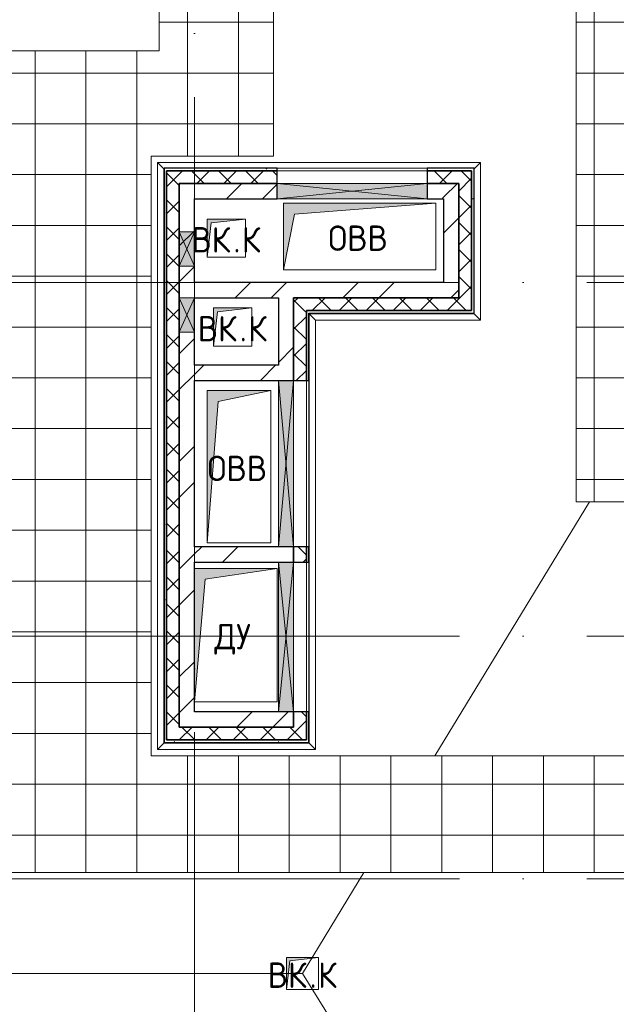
# Model space of a CAD drawing. Header units: millimetres. Extents: x -30540 to 143646, y -11730 to 123410.
# Tile 72 of 114: x 98280 to 102974, y 24268 to 32020. Entities that reach past the tile are written whole.
import ezdxf

# ---------------------------------------------------------------- set-up
doc = ezdxf.new("R2010")
doc.units = ezdxf.units.MM
doc.linetypes.add('ADSK_Линия сетки', pattern=[5000, 4000, -500, 0, -500])
for name, color, linetype, lineweight in [('A-____-NOTE-TEXT', 7, 'Continuous', 18), ('A-GENM-____-OTLN', 7, 'Continuous', 18), ('A-GLAZ-____-MCUT', 7, 'Continuous', 9), ('A-GLAZ-____-OTLN', 7, 'Continuous', 18), ('A-ROOF-____-OTLN', 7, 'Continuous', 18), ('A-ROOF-____-PATT', 7, 'Continuous', 18), ('A-WALL-____-MCUT', 7, 'Continuous', 40), ('A-WALL-____-OTLN', 7, 'Continuous', 18), ('A-WALL-____-PATT', 7, 'Continuous', 40), ('I-WALL-____-MCUT', 7, 'Continuous', 40), ('I-WALL-____-OTLN', 7, 'Continuous', 18), ('M-EQPM-____-OTLN', 7, 'Continuous', 18), ('P-SANR-FIXT-OTLN', 7, 'Continuous', 18), ('S-GRID-____-OTLN', 7, 'Continuous', 9)]:
    doc.layers.add(name, color=color, linetype=linetype, lineweight=lineweight)
doc.styles.add('GOST Common', font='GOST_Common.ttf', dxfattribs={"height": 200})
pattern_1 = [(45, (0, 0), (-106.06602, 106.06602), []), (135, (0, 0), (-106.06602, -106.06602), [])]
pattern_2 = [(45, (0, 0), (-424.264, 424.264), []), (45, (0, 282.8), (-424.264, 424.264), [])]
pattern_3 = [(0, (0, 0), (406.4, 101.6), [6.706, -298.094, 6.706, -298.094, -1625.6]), (0, (0, 0), (406.4, 101.6), [-609.6, 6.706, -602.894, 6.706, -298.094, -711.2]), (0, (0, 0), (406.4, 101.6), [-1524, 6.706, -196.494, 6.706, -501.294]), (120, (152.4, 50.8), (-291.18818, 301.15272), [6.706, -298.094, 6.706, -298.094, -1625.6]), (120, (152.4, 50.8), (-291.18818, 301.15272), [-609.6, 6.706, -602.894, 6.706, -298.094, -711.2]), (120, (152.4, 50.8), (-291.18818, 301.15272), [-1524, 6.706, -196.494, 6.706, -501.294]), (240, (203.2, 254), (-115.21182, -402.75272), [6.706, -298.094, 6.706, -298.094, -1625.6]), (240, (203.2, 254), (-115.21182, -402.75272), [-609.6, 6.706, -602.894, 6.706, -298.094, -711.2]), (240, (203.2, 254), (-115.21182, -402.75272), [-1524, 6.706, -196.494, 6.706, -501.294])]

# ---------------------------------------------------------------- blocks, each defined once
blk = doc.blocks.new('АР_Отверстие прямоугольное - ОВВ-5788677-Кровля')
at = {"layer": 'A-GLAZ-____-OTLN', "lineweight": 13, "true_color": 0xf9f9f9}
blk.add_hatch(color=7, dxfattribs=at).paths.add_polyline_path([(703.8, 60), (-465, 60), (-465, -60), (715, -60), (715, 60)])
at = {"layer": 'A-GLAZ-____-MCUT', "color": 254, "lineweight": 15, "true_color": 0xcccccc}
for p, q in [((-465, 60), (-465, -60)), ((715, 60), (715, -60))]:
    blk.add_line(p, q, dxfattribs=at)
at = {"layer": 'A-GLAZ-____-OTLN', "color": 254, "lineweight": 5, "true_color": 0xcccccc}
for p, q in [((715, 60), (-465, -60)), ((-465, 60), (715, -60))]:
    blk.add_line(p, q, dxfattribs=at)
at = {"layer": 'A-GLAZ-____-OTLN', "color": 254, "lineweight": 13, "true_color": 0xcccccc}
for p, q in [((715, 60), (-465, 60)), ((-465, 60), (-465, -60)), ((715, -60), (715, 60)), ((-465, -60), (715, -60))]:
    blk.add_line(p, q, dxfattribs=at)
blk = doc.blocks.new('АР_Отверстие прямоугольное - ОВВ-5785469-Кровля')
at = {"layer": 'A-GLAZ-____-OTLN', "lineweight": 13, "true_color": 0xf9f9f9}
blk.add_hatch(color=7, dxfattribs=at).paths.add_polyline_path([(-530, -60), (780, -60), (780, 60), (-530, 60)])
at = {"layer": 'A-GLAZ-____-MCUT', "color": 254, "lineweight": 15, "true_color": 0xcccccc}
for p, q in [((-530, 60), (-530, -60)), ((780, 60), (780, -60))]:
    blk.add_line(p, q, dxfattribs=at)
at = {"layer": 'A-GLAZ-____-OTLN', "color": 254, "lineweight": 5, "true_color": 0xcccccc}
for p, q in [((780, 60), (-530, -60)), ((-530, 60), (780, -60))]:
    blk.add_line(p, q, dxfattribs=at)
at = {"layer": 'A-GLAZ-____-OTLN', "color": 254, "lineweight": 13, "true_color": 0xcccccc}
for p, q in [((780, 60), (-530, 60)), ((-530, 60), (-530, -60)), ((780, -60), (780, 60)), ((-530, -60), (780, -60))]:
    blk.add_line(p, q, dxfattribs=at)
blk = doc.blocks.new('АР_Отверстие прямоугольное1 - ВК-6638639-Кровля')
at = {"layer": 'A-GLAZ-____-OTLN', "lineweight": 13, "true_color": 0xf9f9f9}
blk.add_hatch(color=7, dxfattribs=at).paths.add_polyline_path([(-10, -60), (260, -60), (260, 60), (-10, 60)])
at = {"layer": 'A-GLAZ-____-MCUT', "color": 254, "lineweight": 15, "true_color": 0xcccccc}
for p, q in [((-10, 60), (-10, -60)), ((260, 60), (260, -60))]:
    blk.add_line(p, q, dxfattribs=at)
at = {"layer": 'A-GLAZ-____-OTLN', "color": 254, "lineweight": 5, "true_color": 0xcccccc}
for p, q in [((260, 60), (-10, -60)), ((-10, 60), (260, -60))]:
    blk.add_line(p, q, dxfattribs=at)
at = {"layer": 'A-GLAZ-____-OTLN', "color": 254, "lineweight": 13, "true_color": 0xcccccc}
for p, q in [((260, 60), (-10, 60)), ((-10, 60), (-10, -60)), ((260, -60), (260, 60)), ((-10, -60), (260, -60))]:
    blk.add_line(p, q, dxfattribs=at)
blk = doc.blocks.new('_GM_Dt-St-D_Фартук гнутый из оцинкованной стали_Пристенный_Тип 1__c-верхняя кромка с отгибом_ - ФС-1_3_50х70У100-1_5_t__RAL7016-6268010-Кровля')
at = {"layer": 'A-GENM-____-OTLN', "color": 254, "lineweight": 13, "true_color": 0xcccccc}
for p, q in [((0, 50), (2543, 50)), ((50, 0), (0, 50)), ((50, 0), (50, -1.5)), ((2543, 50), (2493, 0)), ((2493, -1.5), (2493, 0))]:
    blk.add_line(p, q, dxfattribs=at)
blk = doc.blocks.new('_GM_Dt-St-D_Фартук гнутый из оцинкованной стали_Пристенный_Тип 1__c-верхняя кромка с отгибом_ - ФС-1_3_50х70У100-1_5_t__RAL7016-6268180-Кровля')
at = {"layer": 'A-GENM-____-OTLN', "color": 254, "lineweight": 13, "true_color": 0xcccccc}
for p, q in [((50, 1.5), (50, 0)), ((4573, 0), (50, 0)), ((4573, 1.5), (4566.5, 1.5)), ((4573, 0), (4573, 1.5)), ((4573, 0), (4623, -50)), ((0, -50), (50, 0)), ((4623, -50), (0, -50))]:
    blk.add_line(p, q, dxfattribs=at)
blk = doc.blocks.new('_GM_Dt-St-D_Фартук гнутый из оцинкованной стали_Пристенный_Тип 1__c-верхняя кромка с отгибом_ - ФС-1_3_50х70У100-1_5_t__RAL7016-6268174-Кровля')
at = {"layer": 'A-GENM-____-OTLN', "color": 254, "lineweight": 13, "true_color": 0xcccccc}
for p, q in [((0, 0), (3381.5, 0)), ((0, 0), (0, -1.5)), ((50, 50), (3431.5, 50)), ((3431.5, 50), (3381.5, 0)), ((3381.5, -1.5), (3381.5, 0)), ((3375, -1.5), (3381.5, -1.5))]:
    blk.add_line(p, q, dxfattribs=at)
blk = doc.blocks.new('_GM_Dt-St-D_Фартук гнутый из оцинкованной стали_Пристенный_Тип 1__c-верхняя кромка с отгибом_ - ФС-1_3_50х70У100-1_5_t__RAL7016-V18-Кровля')
at = {"layer": 'A-GENM-____-OTLN', "color": 254, "lineweight": 13, "true_color": 0xcccccc}
for p, q in [((50, 1.5), (50, 0)), ((1193, 1.5), (50, 1.5)), ((1193, 0), (50, 0)), ((1193, 0), (1193, 1.5)), ((1193, 0), (1243, -50)), ((0, -50), (50, 0)), ((1243, -50), (0, -50))]:
    blk.add_line(p, q, dxfattribs=at)
blk = doc.blocks.new('_GM_Dt-St-D_Фартук гнутый из оцинкованной стали_Пристенный_Тип 1__c-верхняя кромка с отгибом_ - ФС-1_3_50х70У100-1_5_t__RAL7016-6268168-Кровля')
at = {"layer": 'A-GENM-____-OTLN', "color": 254, "lineweight": 13, "true_color": 0xcccccc}
for p, q in [((0, 1.5), (0, 0)), ((1300, 1.5), (0, 1.5)), ((1300, 0), (0, 0)), ((50, -50), (0, 0)), ((1300, 0), (1300, 1.5)), ((1300, 0), (1350, -50)), ((1350, -50), (50, -50))]:
    blk.add_line(p, q, dxfattribs=at)
blk = doc.blocks.new('_GM_Dt-St-D_Фартук гнутый из оцинкованной стали_Пристенный_Тип 1__c-верхняя кромка с отгибом_ - ФС-1_3_50х70У100-1_5_t__RAL7016-6268046-Кровля')
at = {"layer": 'A-GENM-____-OTLN', "color": 254, "lineweight": 13, "true_color": 0xcccccc}
for p, q in [((0, 50), (1243, 50)), ((50, 0), (0, 50)), ((50, 0), (1193, 0)), ((50, 0), (50, -1.5)), ((1243, 50), (1193, 0)), ((1193, -1.5), (1193, 0)), ((1186.5, -1.5), (1193, -1.5))]:
    blk.add_line(p, q, dxfattribs=at)
blk = doc.blocks.new('АР_Канал вертикальный прямоугольный - ДУ-5757477-Кровля')
at = {"layer": 'M-EQPM-____-OTLN', "lineweight": 13, "true_color": 0xe2e2e2}
blk.add_hatch(color=254, dxfattribs=at).paths.add_polyline_path([(-325, -525), (-240, 440), (325, 525), (-325, 525), (-325, -517.5)])
at = {"layer": 'M-EQPM-____-OTLN', "color": 253, "lineweight": 13, "true_color": 0xaaaaaa}
for p, q in [((325, 525), (-325, 525)), ((-325, 525), (-325, -525)), ((325, 525), (-325, 525)), ((-325, 525), (-325, -525)), ((-325, -525), (-325, 525)), ((-325, 525), (325, 525)), ((-240, 440), (325, 525)), ((-240, 440), (325, 525)), ((325, -525), (325, 525)), ((325, 525), (325, -525)), ((-325, -525), (-240, 440)), ((-325, -525), (-240, 440)), ((-325, -525), (325, -525)), ((325, -525), (-325, -525))]:
    blk.add_line(p, q, dxfattribs=at)
blk = doc.blocks.new('АР_Канал вертикальный прямоугольный - ВК_К-5750316-Кровля')
at = {"layer": 'M-EQPM-____-OTLN', "lineweight": 13, "true_color": 0xe2e2e2}
blk.add_hatch(color=254, dxfattribs=at).paths.add_polyline_path([(-150, -150), (-120, 120), (150, 150), (-150, 150)])
at = {"layer": 'M-EQPM-____-OTLN', "color": 253, "lineweight": 13, "true_color": 0xaaaaaa}
for p, q in [((150, 150), (-150, 150)), ((-150, 150), (-150, -150)), ((150, 150), (-150, 150)), ((-150, 150), (-150, -150)), ((-150, -150), (-150, 150)), ((-150, 150), (150, 150)), ((-150, -150), (-120, 120)), ((-150, -150), (-120, 120)), ((-120, 120), (150, 150)), ((-120, 120), (150, 150)), ((150, -150), (150, 150)), ((150, 150), (150, -150)), ((-150, -150), (150, -150)), ((150, -150), (-150, -150))]:
    blk.add_line(p, q, dxfattribs=at)
blk = doc.blocks.new('АР_Канал вертикальный прямоугольный - ОВВ-5757467-Кровля')
at = {"layer": 'M-EQPM-____-OTLN', "lineweight": 13, "true_color": 0xe2e2e2}
blk.add_hatch(color=254, dxfattribs=at).paths.add_polyline_path([(-600, -262.5), (-513.75, 176.25), (600, 262.5), (-600, 262.5)])
at = {"layer": 'M-EQPM-____-OTLN', "color": 253, "lineweight": 13, "true_color": 0xaaaaaa}
for p, q in [((600, 262.5), (-600, 262.5)), ((-600, 262.5), (-600, -262.5)), ((600, 262.5), (-600, 262.5)), ((-600, 262.5), (-600, -262.5)), ((-600, -262.5), (-600, 262.5)), ((-600, 262.5), (600, 262.5)), ((-513.75, 176.25), (600, 262.5)), ((-513.75, 176.25), (600, 262.5)), ((600, -262.5), (600, 262.5)), ((600, 262.5), (600, -262.5)), ((-600, -262.5), (-513.75, 176.25)), ((-600, -262.5), (-513.75, 176.25)), ((-600, -262.5), (600, -262.5)), ((600, -262.5), (-600, -262.5))]:
    blk.add_line(p, q, dxfattribs=at)
blk = doc.blocks.new('Воронка_21 - 2In Diameter-V28-Кровля')
at = {"layer": 'P-SANR-FIXT-OTLN', "color": 253, "lineweight": 13, "true_color": 0xaaaaaa}
for p, q in [((98879.1, 24510), (99031.5, 24510)), ((98933.3, 24510), (98984.1, 24510)), ((98958.7, 24510), (98955.3, 24510))]:
    blk.add_line(p, q, dxfattribs=at)
blk = doc.blocks.new('АР_Канал вертикальный прямоугольный - ОВВ-3187012-Кровля')
at = {"layer": 'M-EQPM-____-OTLN', "lineweight": 13, "true_color": 0xe2e2e2}
blk.add_hatch(color=254, dxfattribs=at).paths.add_polyline_path([(-250, -600), (-165, 515), (250, 600), (-250, 600), (-250, 342.2)])
at = {"layer": 'M-EQPM-____-OTLN', "color": 253, "lineweight": 13, "true_color": 0xaaaaaa}
for p, q in [((250, 600), (-250, 600)), ((-250, 600), (-250, -600)), ((250, 600), (-250, 600)), ((-250, 600), (-250, -600)), ((-250, -600), (-250, 600)), ((-250, 600), (250, 600)), ((-165, 515), (250, 600)), ((-165, 515), (250, 600)), ((250, -600), (250, 600)), ((250, 600), (250, -600)), ((-250, -600), (-165, 515)), ((-250, -600), (-165, 515)), ((-250, -600), (250, -600)), ((250, -600), (-250, -600))]:
    blk.add_line(p, q, dxfattribs=at)
blk = doc.blocks.new('АР_Канал вертикальный прямоугольный - ВК_К-6176987-Кровля')
at = {"layer": 'M-EQPM-____-OTLN', "lineweight": 13, "true_color": 0xe2e2e2}
blk.add_hatch(color=254, dxfattribs=at).paths.add_polyline_path([(-125, -125), (-100, 100), (125, 125), (-125, 125)])
at = {"layer": 'M-EQPM-____-OTLN', "color": 253, "lineweight": 13, "true_color": 0xaaaaaa}
for p, q in [((125, 125), (-125, 125)), ((-125, 125), (-125, -125)), ((125, 125), (-125, 125)), ((-125, 125), (-125, -125)), ((-125, -125), (-125, 125)), ((-125, 125), (125, 125)), ((-125, -125), (-100, 100)), ((-125, -125), (-100, 100)), ((-100, 100), (125, 125)), ((-100, 100), (125, 125)), ((125, -125), (125, 125)), ((125, 125), (125, -125)), ((-125, -125), (125, -125)), ((125, -125), (-125, -125))]:
    blk.add_line(p, q, dxfattribs=at)
blk = doc.blocks.new('Наметкина 10_РД_АР_К4_отсоединено_rvt-1-Кровля')
at = {"layer": 'A-ROOF-____-PATT', "lineweight": 5, "true_color": 0xe4e4e4}
h = blk.add_hatch(dxfattribs=at)
h.set_pattern_fill('FP_22', color=254, style=0, pattern_type=2)
h.set_pattern_definition([(0, (0, 0), (0, 400), []), (90, (0, 0), (-400, 2e-14), [])])
h.paths.add_polyline_path([(103145.3, 12249.9), (104045.3, 12249.9), (104045.3, 19755), (106355.3, 19755), (106355.3, 29125), (103558.6, 29125), (103558.6, 36525), (102658.6, 36525), (102658.6, 28225), (105457, 28225), (105455.3, 26225), (99313.8, 26225), (99313.8, 30946.5), (100275.8, 30946.5), (100275.8, 36525), (99375.8, 36525), (99375.8, 31775), (98176.8, 31775), (98176.8, 28705), (98125.3, 28755), (98125.3, 28635), (97585.3, 28635), (97584.9, 27486.5), (98176.8, 27486.5), (98176.8, 25304.5), (103455.3, 25304.5), (103455.3, 23720), (105455.3, 23720), (105455.3, 20655), (97955.3, 20655), (97955.3, 14610), (95305.3, 14610), (95305.3, 12249.9), (96205.3, 12249.9), (96205.3, 13710), (98855.3, 13710), (98855.3, 19755), (98935.3, 19755), (98935.3, 19775), (99775.3, 19775), (99775.3, 19755), (103145.3, 19755), (103145.3, 17983.6)])
at = {"layer": 'A-WALL-____-PATT', "lineweight": 5, "true_color": 0xcccccc}
h = blk.add_hatch(dxfattribs=at)
h.set_pattern_fill('FP_24', color=254, style=0, pattern_type=2)
h.set_pattern_definition(pattern_3)
h.paths.add_polyline_path([(99435.3, 30830), (100305.3, 30830), (100305.3, 30850), (99415.3, 30850), (99415.3, 30830)])
h.paths.add_polyline_path([(101485.3, 30830), (101855.3, 30830), (101855.3, 30850), (101485.3, 30850)])
h = blk.add_hatch(dxfattribs=at)
h.set_pattern_fill('FP_24', color=254, style=0, pattern_type=2)
h.set_pattern_definition(pattern_3)
h.paths.add_polyline_path([(99435.3, 26330), (99435.3, 30830), (99415.3, 30830), (99415.3, 26330)])
h = blk.add_hatch(dxfattribs=at)
h.set_pattern_fill('FP_21', color=254, style=0, pattern_type=2)
h.set_pattern_definition(pattern_1)
h.paths.add_polyline_path([(99535.3, 26350), (99535.3, 30830), (99435.3, 30830), (99435.3, 26350)])
h = blk.add_hatch(dxfattribs=at)
h.set_pattern_fill('FP_21', color=254, style=0, pattern_type=2)
h.set_pattern_definition(pattern_1)
h.paths.add_polyline_path([(99535.3, 30730), (100305.3, 30730), (100305.3, 30830), (99535.3, 30830)])
h.paths.add_polyline_path([(101485.3, 30730), (101735.3, 30730), (101735.3, 30830), (101485.3, 30830)])
h = blk.add_hatch(dxfattribs=at)
h.set_pattern_fill('FP_21', color=254, style=0, pattern_type=2)
h.set_pattern_definition(pattern_1)
h.paths.add_polyline_path([(101835.3, 29830), (101835.3, 30830), (101735.3, 30830), (101735.3, 29830)])
h = blk.add_hatch(dxfattribs=at)
h.set_pattern_fill('FP_24', color=254, style=0, pattern_type=2)
h.set_pattern_definition(pattern_3)
h.paths.add_polyline_path([(101855.3, 29710), (101855.3, 30830), (101835.3, 30830), (101835.3, 29710)])
h = blk.add_hatch(dxfattribs=at)
h.set_pattern_fill('FP_20', color=254, style=0, pattern_type=2)
h.set_pattern_definition(pattern_2)
h.paths.add_polyline_path([(99655.3, 26450), (99655.3, 30730), (99535.3, 30730), (99535.3, 26450)])
h = blk.add_hatch(dxfattribs=at)
h.set_pattern_fill('FP_20', color=254, style=0, pattern_type=2)
h.set_pattern_definition(pattern_2)
h.paths.add_polyline_path([(99655.3, 30610), (100305.3, 30610), (100305.3, 30730), (99655.3, 30730)])
h.paths.add_polyline_path([(101485.3, 30610), (101615.3, 30610), (101615.3, 30730), (101485.3, 30730)])
h = blk.add_hatch(dxfattribs=at)
h.set_pattern_fill('FP_20', color=254, style=0, pattern_type=2)
h.set_pattern_definition(pattern_2)
h.paths.add_polyline_path([(101735.3, 29950), (101735.3, 30730), (101615.3, 30730), (101615.3, 29950)])
h = blk.add_hatch(dxfattribs=at)
h.set_pattern_fill('FP_20', color=254, style=0, pattern_type=2)
h.set_pattern_definition(pattern_2)
h.paths.add_polyline_path([(101735.3, 29830), (101735.3, 29950), (99655.3, 29950), (99655.3, 29830), (101338.3, 29830)])
h = blk.add_hatch(dxfattribs=at)
h.set_pattern_fill('FP_20', color=254, style=0, pattern_type=2)
h.set_pattern_definition(pattern_2)
h.paths.add_polyline_path([(100315.3, 26450), (100435.3, 26450), (100435.3, 26570), (100315.3, 26570)])
h.paths.add_polyline_path([(100435.3, 27750), (100435.3, 27870), (100315.3, 27870), (100315.3, 27750)])
h.paths.add_polyline_path([(100435.3, 29180), (100435.3, 29830), (100315.3, 29830), (100315.3, 29180)])
h = blk.add_hatch(dxfattribs=at)
h.set_pattern_fill('FP_21', color=254, style=0, pattern_type=2)
h.set_pattern_definition(pattern_1)
h.paths.add_polyline_path([(101835.3, 29730), (101835.3, 29830), (100435.3, 29830), (100435.3, 29730), (101338.3, 29730)])
h = blk.add_hatch(dxfattribs=at)
h.set_pattern_fill('FP_21', color=254, style=0, pattern_type=2)
h.set_pattern_definition(pattern_1)
h.paths.add_polyline_path([(100535.3, 26450), (100535.3, 26570), (100435.3, 26570), (100435.3, 26450)])
h.paths.add_polyline_path([(100435.3, 27750), (100535.3, 27750), (100535.3, 27870), (100435.3, 27870)])
h.paths.add_polyline_path([(100435.3, 29180), (100535.3, 29180), (100535.3, 29730), (100435.3, 29730), (100435.3, 29548.8)])
h = blk.add_hatch(dxfattribs=at)
h.set_pattern_fill('FP_24', color=254, style=0, pattern_type=2)
h.set_pattern_definition(pattern_3)
h.paths.add_polyline_path([(101835.3, 29710), (101835.3, 29730), (100535.3, 29730), (100535.3, 29710), (101338.3, 29710)])
h = blk.add_hatch(dxfattribs=at)
h.set_pattern_fill('FP_20', color=254, style=0, pattern_type=2)
h.set_pattern_definition(pattern_2)
h.paths.add_polyline_path([(100315.3, 29180), (100315.3, 29300), (99655.3, 29300), (99655.3, 29180)])
h = blk.add_hatch(dxfattribs=at)
h.set_pattern_fill('FP_20', color=254, style=0, pattern_type=2)
h.set_pattern_definition(pattern_2)
h.paths.add_polyline_path([(100315.3, 27750), (100315.3, 27870), (99655.3, 27870), (99655.3, 27750)])
h = blk.add_hatch(dxfattribs=at)
h.set_pattern_fill('FP_20', color=254, style=0, pattern_type=2)
h.set_pattern_definition(pattern_2)
h.paths.add_polyline_path([(100315.3, 26450), (100315.3, 26570), (99655.3, 26570), (99655.3, 26450)])
h = blk.add_hatch(dxfattribs=at)
h.set_pattern_fill('FP_21', color=254, style=0, pattern_type=2)
h.set_pattern_definition(pattern_1)
h.paths.add_polyline_path([(100316.5, 26350), (100535.3, 26350), (100535.3, 26450), (99535.3, 26450), (99535.3, 26350)])
h = blk.add_hatch(dxfattribs=at)
h.set_pattern_fill('FP_24', color=254, style=0, pattern_type=2)
h.set_pattern_definition(pattern_3)
h.paths.add_polyline_path([(100535.3, 26330), (100535.3, 26350), (99435.3, 26350), (99435.3, 26330), (100316.5, 26330)])
at = {"layer": 'A-ROOF-____-OTLN', "color": 254, "lineweight": 13, "true_color": 0xcccccc}
for p, q in [((99375.8, 36525), (99375.8, 31775)), ((100275.8, 30946.5), (100275.8, 36525)), ((102658.6, 36525), (102658.6, 28225)), ((99375.8, 31775), (98176.8, 31775)), ((99313.8, 26225), (99313.8, 30946.5)), ((99313.8, 30946.5), (100275.8, 30946.5)), ((101547.3, 26225), (102762.4, 28225)), ((102658.6, 28225), (103455.3, 28225)), ((103455.3, 26225), (99313.8, 26225)), ((98176.8, 25304.5), (103455.3, 25304.5)), ((100505.3, 24510), (100988, 25304.5)), ((94005.3, 24510), (100505.3, 24510)), ((102894.2, 20655), (100505.3, 24510))]:
    blk.add_line(p, q, dxfattribs=at)
at = {"layer": 'A-WALL-____-MCUT', "color": 254, "lineweight": 30, "true_color": 0xcccccc}
for p, q in [((100305.3, 30850), (99415.3, 30850)), ((99415.3, 30850), (99415.3, 30830)), ((99415.3, 30830), (99415.3, 26330)), ((99435.3, 30830), (99435.3, 30350)), ((99535.3, 30830), (99435.3, 30830)), ((99435.3, 30830), (100305.3, 30830)), ((99435.3, 26350), (99435.3, 30830)), ((100305.3, 30830), (99535.3, 30830)), ((100305.3, 30830), (100305.3, 30850)), ((100305.3, 30730), (100305.3, 30830)), ((101855.3, 30850), (101485.3, 30850)), ((101485.3, 30850), (101485.3, 30830)), ((101735.3, 30830), (101485.3, 30830)), ((101485.3, 30830), (101485.3, 30730)), ((101485.3, 30830), (101835.3, 30830)), ((101835.3, 30830), (101735.3, 30830)), ((101835.3, 29830), (101835.3, 30830)), ((101835.3, 30830), (101835.3, 29730)), ((101855.3, 30830), (101855.3, 30850)), ((101855.3, 29710), (101855.3, 30830)), ((99535.3, 30350), (99535.3, 30730)), ((99535.3, 30730), (100305.3, 30730)), ((101485.3, 30730), (101735.3, 30730)), ((101735.3, 30730), (101735.3, 29830)), ((99435.3, 30350), (99435.3, 30080)), ((99535.3, 30080), (99535.3, 30350)), ((99435.3, 30080), (99435.3, 29830)), ((99535.3, 29830), (99535.3, 30080)), ((99435.3, 29830), (99435.3, 29560)), ((99535.3, 29560), (99535.3, 29830)), ((101735.3, 29830), (100435.3, 29830)), ((100435.3, 29830), (100435.3, 29730)), ((101835.3, 29730), (101835.3, 29830)), ((100435.3, 29730), (100435.3, 29180)), ((100535.3, 29180), (100535.3, 29730)), ((100535.3, 29730), (101835.3, 29730)), ((101835.3, 29730), (100535.3, 29730)), ((100535.3, 29730), (100535.3, 29710)), ((100535.3, 29710), (100535.3, 29180)), ((100555.3, 29710), (101835.3, 29710)), ((100555.3, 29180), (100555.3, 29710)), ((101835.3, 29710), (101855.3, 29710)), ((99435.3, 29560), (99435.3, 26350)), ((99535.3, 26450), (99535.3, 29560)), ((100435.3, 29180), (100535.3, 29180)), ((100535.3, 29180), (100555.3, 29180)), ((100435.3, 27870), (100435.3, 27750)), ((100535.3, 27870), (100435.3, 27870)), ((100535.3, 27750), (100535.3, 27870)), ((100535.3, 27870), (100535.3, 27750)), ((100555.3, 27870), (100535.3, 27870)), ((100555.3, 27750), (100555.3, 27870)), ((100435.3, 27750), (100535.3, 27750)), ((100535.3, 27750), (100555.3, 27750)), ((100435.3, 26570), (100435.3, 26450)), ((100535.3, 26570), (100435.3, 26570)), ((100535.3, 26450), (100535.3, 26570)), ((100535.3, 26570), (100535.3, 26350)), ((100555.3, 26570), (100535.3, 26570)), ((100555.3, 26330), (100555.3, 26570)), ((100435.3, 26450), (99535.3, 26450)), ((100535.3, 26350), (100535.3, 26450)), ((99415.3, 26330), (99435.3, 26330)), ((99435.3, 26350), (99535.3, 26350)), ((100535.3, 26350), (99435.3, 26350)), ((99435.3, 26330), (100535.3, 26330)), ((99535.3, 26350), (100535.3, 26350)), ((100535.3, 26330), (100555.3, 26330))]:
    blk.add_line(p, q, dxfattribs=at)
at = {"layer": 'A-WALL-____-OTLN', "color": 254, "lineweight": 13, "true_color": 0xcccccc}
for p, q in [((100305.3, 30850), (101485.3, 30850)), ((100305.3, 30830), (100305.3, 30730)), ((100305.3, 30830), (101485.3, 30830)), ((101485.3, 30830), (100305.3, 30830)), ((101485.3, 30730), (101485.3, 30830)), ((101485.3, 30730), (100305.3, 30730)), ((100435.3, 27870), (100435.3, 29180)), ((100535.3, 29180), (100435.3, 29180)), ((100535.3, 29180), (100535.3, 27870)), ((100535.3, 27870), (100535.3, 29180)), ((100555.3, 29180), (100555.3, 27870)), ((100435.3, 27870), (100535.3, 27870)), ((100435.3, 26570), (100435.3, 27750)), ((100535.3, 27750), (100435.3, 27750)), ((100535.3, 27750), (100535.3, 26570)), ((100535.3, 26570), (100535.3, 27750)), ((100555.3, 27750), (100555.3, 26570)), ((100535.3, 26570), (100435.3, 26570))]:
    blk.add_line(p, q, dxfattribs=at)
at = {"layer": 'I-WALL-____-MCUT', "color": 254, "lineweight": 30, "true_color": 0xcccccc}
for p, q in [((99535.3, 30730), (99535.3, 30350)), ((99655.3, 30730), (99535.3, 30730)), ((100305.3, 30730), (99655.3, 30730)), ((100305.3, 30610), (100305.3, 30730)), ((101615.3, 30730), (101485.3, 30730)), ((101485.3, 30730), (101485.3, 30610)), ((101735.3, 30730), (101615.3, 30730)), ((101735.3, 29950), (101735.3, 30730)), ((99655.3, 30350), (99655.3, 30610)), ((99655.3, 30610), (100305.3, 30610)), ((101485.3, 30610), (101615.3, 30610)), ((101615.3, 30610), (101615.3, 29950)), ((99535.3, 30350), (99535.3, 30080)), ((99655.3, 30080), (99655.3, 30350)), ((99535.3, 30080), (99535.3, 29830)), ((99655.3, 29950), (99655.3, 30080)), ((101615.3, 29950), (99655.3, 29950)), ((101735.3, 29830), (101735.3, 29950)), ((99535.3, 29830), (99535.3, 29560)), ((99655.3, 29560), (99655.3, 29830)), ((99655.3, 29830), (100315.3, 29830)), ((100315.3, 29830), (100315.3, 29300)), ((100435.3, 29180), (100435.3, 29830)), ((100435.3, 29830), (101735.3, 29830)), ((99535.3, 29560), (99535.3, 26450)), ((99655.3, 29300), (99655.3, 29560)), ((100315.3, 29300), (99655.3, 29300)), ((99655.3, 27870), (99655.3, 29180)), ((99655.3, 29180), (100315.3, 29180)), ((100315.3, 29180), (100435.3, 29180)), ((100315.3, 27870), (99655.3, 27870)), ((100435.3, 27870), (100315.3, 27870)), ((100435.3, 27750), (100435.3, 27870)), ((99655.3, 26570), (99655.3, 27750)), ((99655.3, 27750), (100315.3, 27750)), ((100315.3, 27750), (100435.3, 27750)), ((100315.3, 26570), (99655.3, 26570)), ((100435.3, 26570), (100315.3, 26570)), ((100435.3, 26450), (100435.3, 26570)), ((99535.3, 26450), (99655.3, 26450)), ((99655.3, 26450), (100315.3, 26450)), ((100315.3, 26450), (100435.3, 26450))]:
    blk.add_line(p, q, dxfattribs=at)
at = {"layer": 'I-WALL-____-OTLN', "color": 254, "lineweight": 13, "true_color": 0xcccccc}
for p, q in [((100305.3, 30730), (100305.3, 30610)), ((100305.3, 30730), (101485.3, 30730)), ((101485.3, 30610), (101485.3, 30730)), ((101485.3, 30610), (100305.3, 30610)), ((100315.3, 27870), (100315.3, 29180)), ((100435.3, 29180), (100315.3, 29180)), ((100435.3, 29180), (100435.3, 27870)), ((100315.3, 27870), (100435.3, 27870)), ((100315.3, 26570), (100315.3, 27750)), ((100435.3, 27750), (100315.3, 27750)), ((100435.3, 27750), (100435.3, 26570)), ((100316.5, 26570), (100435.3, 26570))]:
    blk.add_line(p, q, dxfattribs=at)
at = {"layer": 'A-GENM-____-OTLN', "color": 254, "lineweight": 13, "true_color": 0xcccccc}
for name, p in [('_GM_Dt-St-D_Фартук гнутый из оцинкованной стали_Пристенный_Тип 1__c-верхняя кромка с отгибом_ - ФС-1_3_50х70У100-1_5_t__RAL7016-6268010-Кровля', (99363.8, 30846.5)), ('_GM_Dt-St-D_Фартук гнутый из оцинкованной стали_Пристенный_Тип 1__c-верхняя кромка с отгибом_ - ФС-1_3_50х70У100-1_5_t__RAL7016-6268168-Кровля', (100556.8, 29703.5)), ('_GM_Dt-St-D_Фартук гнутый из оцинкованной стали_Пристенный_Тип 1__c-верхняя кромка с отгибом_ - ФС-1_3_50х70У100-1_5_t__RAL7016-V18-Кровля', (99363.8, 26323.5))]:
    blk.add_blockref(name, p, dxfattribs=at)
for name, p, rotation in [('_GM_Dt-St-D_Фартук гнутый из оцинкованной стали_Пристенный_Тип 1__c-верхняя кромка с отгибом_ - ФС-1_3_50х70У100-1_5_t__RAL7016-6268180-Кровля', (99413.8, 30896.5), 269.9999999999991), ('_GM_Dt-St-D_Фартук гнутый из оцинкованной стали_Пристенный_Тип 1__c-верхняя кромка с отгибом_ - ФС-1_3_50х70У100-1_5_t__RAL7016-6268046-Кровля', (101856.8, 30896.5), 270.0000000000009), ('_GM_Dt-St-D_Фартук гнутый из оцинкованной стали_Пристенный_Тип 1__c-верхняя кромка с отгибом_ - ФС-1_3_50х70У100-1_5_t__RAL7016-6268174-Кровля', (100556.8, 29705), 270.0000000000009)]:
    blk.add_blockref(name, p, dxfattribs=dict(at, rotation=rotation))
at = {"layer": 'A-GLAZ-____-OTLN', "color": 254, "lineweight": 13, "true_color": 0xcccccc}
for name, p, rotation in [('АР_Отверстие прямоугольное - ОВВ-5788677-Кровля', (101020.3, 30670), 180), ('АР_Отверстие прямоугольное1 - ВК-6638639-Кровля', (99595.3, 30340), 269.9999999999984), ('АР_Отверстие прямоугольное1 - ВК-6638639-Кровля', (99595.3, 29820), 269.9999999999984), ('АР_Отверстие прямоугольное - ОВВ-5785469-Кровля', (100375.3, 28400), 90.0000000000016), ('АР_Отверстие прямоугольное - ОВВ-5788677-Кровля', (100375.3, 27035), 90.0000000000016)]:
    blk.add_blockref(name, p, dxfattribs=dict(at, rotation=rotation))
at = {"layer": 'M-EQPM-____-OTLN', "color": 253, "lineweight": 5, "true_color": 0xaaaaaa}
for name, p in [('АР_Канал вертикальный прямоугольный - ОВВ-5757467-Кровля', (100955.3, 30312.5)), ('АР_Канал вертикальный прямоугольный - ВК_К-5750316-Кровля', (99905.3, 30300)), ('АР_Канал вертикальный прямоугольный - ВК_К-5750316-Кровля', (99955.3, 29600)), ('АР_Канал вертикальный прямоугольный - ОВВ-3187012-Кровля', (100005.3, 28500)), ('АР_Канал вертикальный прямоугольный - ДУ-5757477-Кровля', (99980.3, 27175)), ('АР_Канал вертикальный прямоугольный - ВК_К-6176987-Кровля', (100505.3, 24510))]:
    blk.add_blockref(name, p, dxfattribs=at)
at = {"layer": 'P-SANR-FIXT-OTLN', "color": 253, "lineweight": 5, "true_color": 0xaaaaaa}
for p in [(0, 0), (1000, 0)]:
    blk.add_blockref('Воронка_21 - 2In Diameter-V28-Кровля', p, dxfattribs=at)
at = {"layer": 'A-____-NOTE-TEXT', "color": 253, "lineweight": 5, "true_color": 0xaaaaaa, "char_height": 200, "attachment_point": 1, "style": 'GOST Common'}
for s, insert, width in [('ВК', (99630.1, 30387.2), 400.844), ('\\fGOST Common|b0|i0|c204|p34|;К', (100027, 30387.2), 192.405), ('ОВВ', (100707.1, 30399.7), 609.282), ('\\fGOST Common|b0|i0|c204|p34|;.', (99960.8, 30387.2), 80.169), ('ВК', (99680.1, 29687.2), 400.844), ('\\fGOST Common|b0|i0|c204|p34|;К', (100077, 29687.2), 192.405), ('\\fGOST Common|b0|i0|c204|p34|;.', (100010.8, 29687.2), 80.169), ('ОВВ', (99757.1, 28587.2), 609.282), ('ДУ', (99811.1, 27262.2), 416.877), ('ВК', (100230.1, 24597.2), 400.844), ('\\fGOST Common|b0|i0|c204|p34|;К', (100627, 24597.2), 192.405), ('\\fGOST Common|b0|i0|c204|p34|;.', (100560.8, 24597.2), 80.169)]:
    blk.add_mtext(s, dxfattribs=dict(at, insert=insert, width=width))

msp = doc.modelspace()

# ---------------------------------------------------------------- linework, layer by layer
at = {"layer": 'S-GRID-____-OTLN', "color": 253, "linetype": 'ADSK_Линия сетки', "true_color": 0xaaaaaa}
for p, q in [((99655.3, -7590.4), (99655.3, 56550)), ((111741.6, 29950), (78589.2, 29950)), ((111741.6, 27165), (78589.2, 27165)), ((111741.6, 25255), (78589.2, 25255))]:
    msp.add_line(p, q, dxfattribs=at)

# ---------------------------------------------------------------- block references
at = {"lineweight": 5}
msp.add_blockref('Наметкина 10_РД_АР_К4_отсоединено_rvt-1-Кровля', (0, 0), dxfattribs=at)

doc.saveas('drawing.dxf')
